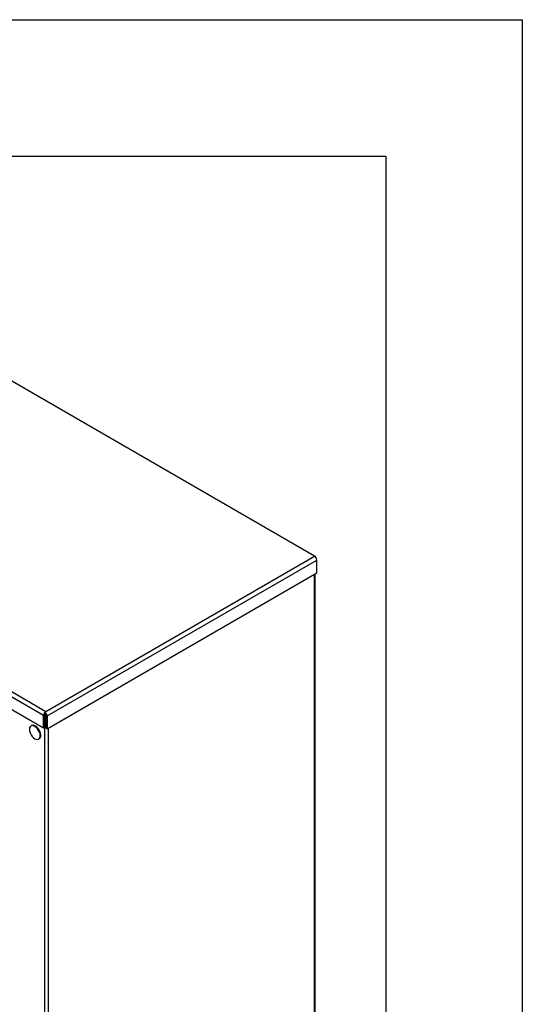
# Model space of a CAD drawing. Header units: millimetres. Extents: x 0 to 2794, y 0 to 2159.
# Tile 13 of 13: x 2560 to 2794, y 1701 to 2159. Entities that reach past the tile are written whole.
import ezdxf

# ---------------------------------------------------------------- set-up
doc = ezdxf.new("R2010")
doc.units = ezdxf.units.MM
doc.header["$LTSCALE"] = 10
doc.layers.add('TEXT', color=140, linetype='Continuous', lineweight=25)

msp = doc.modelspace()

# ---------------------------------------------------------------- linework, layer by layer
at = {"color": 7, "linetype": 'Continuous'}
for p, q in [((0.02, 2159.03), (2794.02, 2159.03)), ((2794.02, 2159.03), (2794.02, 0.03))]:
    msp.add_line(p, q, dxfattribs=at)
for p, q in [((2697.23, 1909.42), (2529.21, 2006.42)), ((2404.12, 1934.21), (2572.15, 1837.21)), ((2403.05, 1932.36), (2571.08, 1835.36)), ((2403.05, 1926.53), (2571.08, 1829.53)), ((2572.15, 1837.21), (2697.23, 1909.42)), ((2572.69, 1835.05), (2698.3, 1907.57)), ((2698.3, 1901.6), (2698.3, 1907.57)), ((2572.69, 1829.08), (2698.3, 1901.6)), ((2697.27, 1260.43), (2697.27, 1901)), ((2697.49, 1260.74), (2697.49, 1901.13)), ((2571.62, 1836.9), (2572.15, 1837.21)), ((2571.62, 1835.67), (2571.08, 1835.36)), ((2571.08, 1829.53), (2571.08, 1835.36)), ((2571.62, 1836.74), (2571.62, 1836.9)), ((2571.62, 1836.28), (2571.62, 1836.74)), ((2571.62, 1829.84), (2571.62, 1835.67)), ((2571.62, 1835.51), (2571.65, 1835.49)), ((2572.07, 1835.73), (2571.65, 1835.49)), ((2571.65, 1188.88), (2571.65, 1835.49)), ((2571.7, 1836.05), (2572, 1835.88)), ((2572.15, 1835.37), (2572.15, 1829.39)), ((2572.69, 1835.05), (2572.69, 1829.08)), ((2565.5, 1830.56), (2565.25, 1830.41)), ((2571.08, 1829.53), (2571.62, 1829.84)), ((2572.69, 1829.08), (2572.15, 1829.39)), ((2573.34, 1188.88), (2573.34, 1829.46)), ((2568.78, 1824.3), (2569.03, 1824.44)), ((2569.51, 1825.92), (2569.76, 1826.06))]:
    msp.add_line(p, q)
at = {"flags": 128}
for points in [[(2569.51, 1825.92), (2569.43, 1826.71), (2569.18, 1827.55), (2568.78, 1828.38), (2568.26, 1829.13), (2567.66, 1829.77), (2567.02, 1830.24), (2566.37, 1830.51), (2565.77, 1830.57), (2565.25, 1830.41), (2564.85, 1830.05), (2564.6, 1829.49), (2564.52, 1828.8)], [(2564.52, 1828.8), (2564.6, 1828), (2564.85, 1827.16), (2565.25, 1826.34), (2565.77, 1825.58), (2566.37, 1824.95), (2567.02, 1824.47), (2567.66, 1824.2), (2568.26, 1824.14), (2568.78, 1824.3), (2569.18, 1824.67), (2569.43, 1825.22), (2569.51, 1825.92)], [(2569.76, 1826.06), (2569.68, 1826.85), (2569.43, 1827.69), (2569.03, 1828.52), (2568.51, 1829.28), (2567.91, 1829.91), (2567.26, 1830.38), (2566.62, 1830.66), (2566.02, 1830.72), (2565.5, 1830.56)]]:
    msp.add_lwpolyline(points, dxfattribs=at)
for centre, radius, start, end in [((2695.98, 1907.47), 2.32, 2.6055, 57.3945), ((2573.4, 1835.25), 2.32, 140.0418, 177.3493), ((2570.37, 1834.95), 2.32, 2.6055, 57.3945), ((2571, 1835.31), 1.15, 2.6055, 57.3945), ((2572.69, 1835.63), 1.07, 149.8155, 178.0791), ((2572.4, 1836.85), 1.56, 241.1723, 260.6122), ((2568.09, 1825.84), 1.69, 303.9367, 7.3755)]:
    msp.add_arc(centre, radius, start, end)
at = {"layer": 'TEXT'}
for p, q in [((63.5, 2095.5), (2730.5, 2095.5)), ((2730.5, 2095.5), (2730.5, 63.5))]:
    msp.add_line(p, q, dxfattribs=at)

doc.saveas('drawing.dxf')
